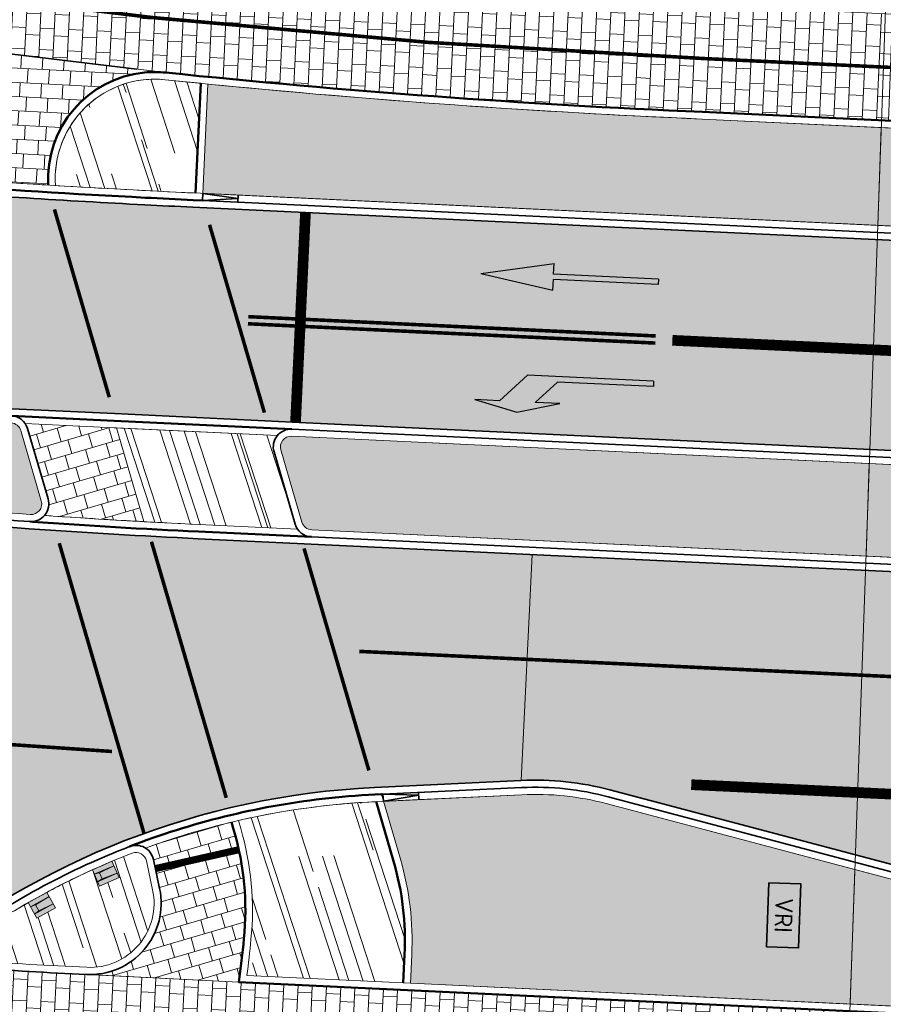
# Model space of a CAD drawing. Header units: metres. Extents: x 196674 to 197628, y 355499 to 356232.
# Tile 80 of 209: x 197075 to 197099, y 355706 to 355734. Entities that reach past the tile are written whole.
import ezdxf

# ---------------------------------------------------------------- set-up
doc = ezdxf.new("R2010")
doc.units = ezdxf.units.M
for name, pattern in [('VW-13_STREEP', [4, 1, -3]), ('VW-30270_STREEP', [3, 0.3, -2.7]), ('VW-5050_STREEP', [1, 0.5, -0.5])]:
    doc.linetypes.add(name, pattern=pattern)
doc.layers.get('0').update_dxf_attribs({"lineweight": 25})
for name, color, linetype, lineweight, true_color in [('N-WE-GR-BEPLANTING_BEPLANTINGSPLAN_DERDEN-V', 7, 'Continuous', 5, 0xd3e799), ('N-WE-VH-GESLOTENVERHARDING_ASFALT_RIJBAAN-V', 7, 'Continuous', 5, 0xd6d6d6), ('N-WE-VH-GOOT-TEGEL_200x200-G', 7, 'Continuous', 35, 0x00a5a5), ('N-WE-VH-KANTOPSLUITING_OPSLUITBAND_200X250-G', 7, 'Continuous', 50, 0x0029a5), ('N-WE-VH-KANTOPSLUITING_TROTTOIRBAND_180X200-G', 6, 'Continuous', 35, 0xff00ff), ('N-WE-VH-KANTOPSLUITING_VERLAGINGSBAND_TROTTOIRBAND_180 200-G', 6, 'Continuous', 35, 0xff00ff), ('N-WE-VH-OPENVERHARDING_NATUURSTEEN_ZWARTBROEKPLEIN-A', 7, 'Continuous', 20, 0xd9795e), ('N-WE-VH-OPENVERHARDING_TEGEL_200x300_FIETSPAD_ROOD-A', 7, 'Continuous', 5, 0xe04d68), ('N-WE-VW-MARKERING_DWARS_DRIEHOEK-G', 7, 'VW-HAAIETAND50_L', 35, 0xffffff), ('N-WE-VW-MARKERING_DWARS_DRIEHOEK_30-G', 7, 'VW-HAAIETAND30_L', 35, 0xffffff), ('N-WE-VW-MARKERING_DWARS_OVERSTEEK_KANALISATIESTREEP50-G', 7, 'VW-5050_STREEP', 13, 0xffffff), ('N-WE-VW-MARKERING_DWARS_STOPSTREEP-G', 7, 'Continuous', 35, 0xffffff), ('N-WE-VW-MARKERING_DWARS_STOPSTREEP_020-G', 7, 'Continuous', 18, 0xffffff), ('N-WE-VW-MARKERING_LANGS_STREEP_13_010-G', 7, 'VW-13_STREEP', 13, 0xffffff), ('N-WE-VW-MARKERING_LANGS_STREEP_13_045-G', 7, 'VW-13_STREEP', 13, 0xffffff), ('N-WE-VW-MARKERING_LANGS_STREEP_30270_010-G', 7, 'VW-30270_STREEP', 13, 0xffffff), ('N-WE-VW-MARKERING_LANGS_STREEP_DOORGETROKKEN_010-G', 7, 'Continuous', 13, 0xffffff), ('N-WE-VW-MARKERING_PIJL-S', 7, 'Continuous', 25, 0xffffff)]:
    doc.layers.add(name, color=color, linetype=linetype, lineweight=lineweight, true_color=true_color)
for name, color, linetype, lineweight in [('N-WE-IW-VRI-S', 160, 'Continuous', 35), ('N-WE-VH-KANTOPSLUITING_ACHTERKANTBAND-G', 50, 'Continuous', 18), ('N-WE-VH-MATERIAALGRENS-G', 7, 'Continuous', 13), ('N-WE-VH-SCHAMPBLOK-600_500-S', 210, 'Continuous', 13)]:
    doc.layers.add(name, color=color, linetype=linetype, lineweight=lineweight)
doc.layers.add('N-WE-VH-HULPLIJN-G', color=40, linetype='Continuous', lineweight=5, plot=False)
doc.styles.add('NLCS-ISO-ANNOTATIEF-T25', font='NLCS-ISO.ttf', dxfattribs={"height": 2.5})
doc.linetypes.add('VW-HAAIETAND30_L', pattern='A,0,-0.3,[150,NLCS.SHX,S=0.6,R=0,X=-0.375,Y=-0.15],-0.3', length=0.6)
doc.linetypes.add('VW-HAAIETAND50_L', pattern='A,0,-0.5,[150,NLCS.SHX,S=1,R=0,X=-0.625,Y=-0.25],-0.5', length=1)
pattern_1 = [(16.28034074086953, (0, 0), (-0.11213494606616, 0.3839606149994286), []), (106.2803407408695, (0, 0), (-0.5759409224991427, -0.16820241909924), [0.4, -0.4]), (106.2803407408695, (0.3839606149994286, 0.11213494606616), (-0.5759409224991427, -0.16820241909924), [-0.4, 0.4])]
pattern_2 = [(288.0600000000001, (197056.2115529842, 355734.4411217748), (2.285864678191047, -2.49423789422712), [21, -2.799999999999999, 6.999999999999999, -1.4]), (288.0600000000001, (197138.0089711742, 355715.2408764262), (1.336245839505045, 1.908269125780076), [4.199999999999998, -0.4619999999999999, 8.399999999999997, -1.05]), (288.0600000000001, (197057.2309859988, 355733.5100705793), (3.148679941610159, -6.630539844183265), [11.2, -1.96, 5.599999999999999, -1.4])]

# ---------------------------------------------------------------- blocks, each defined once
blk = doc.blocks.new('N-SVW-MARKERING_PIJL_RD_5.0')
blk.add_hatch(color=256).paths.add_polyline_path([(2.950000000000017, 0.3749999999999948), (2.949999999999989, 0.07499999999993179), (0, 0.07499999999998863), (0, -0.07499999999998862), (2.949999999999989, -0.07499999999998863), (2.949999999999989, -0.3750000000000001), (5, -4.163336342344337e-17)])
for p, q in [((2.950000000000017, 0.375), (2.949999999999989, 0.07499999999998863)), ((5, 0), (2.949999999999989, 0.375)), ((0, 0.07499999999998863), (2.949999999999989, 0.07499999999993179)), ((0, -0.07499999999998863), (0, 0.07499999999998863)), ((5, 0), (2.949999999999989, -0.375)), ((0, -0.07499999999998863), (2.949999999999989, -0.07499999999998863)), ((2.949999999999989, -0.07499999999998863), (2.949999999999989, -0.3750000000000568))]:
    blk.add_line(p, q)
blk = doc.blocks.new('N-SVW-MARKERING_PIJL_LA_5.0')
blk.add_hatch(color=256).paths.add_polyline_path([(3.295908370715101, 0.375), (2.695908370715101, -0.2250000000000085), (7.105427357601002e-16, -0.2250000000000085), (0, -0.375), (3.549999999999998, -0.375), (4.3, 0.375), (5, 0.375), (3.8, 0.6749999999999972), (2.6, 0.375)])
for p, q in [((3.800000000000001, 0.6749999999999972), (2.6, 0.375)), ((5, 0.375), (3.8, 0.6749999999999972)), ((2.6, 0.375), (3.295908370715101, 0.375)), ((2.695908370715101, -0.2250000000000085), (3.295908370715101, 0.375)), ((3.549999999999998, -0.375), (4.3, 0.375)), ((4.3, 0.375), (5, 0.375)), ((0, -0.2250000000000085), (2.695908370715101, -0.2250000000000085)), ((0, -0.375), (0, -0.2250000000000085)), ((0, -0.375), (3.549999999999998, -0.375))]:
    blk.add_line(p, q)
blk = doc.blocks.new('Schampblok 600x500')
at = {"true_color": 0x8c8c8c}
h = blk.add_hatch(color=252, dxfattribs=at)
h.dxf.hatch_style = 1
h.paths.add_polyline_path([(-0.6000000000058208, 0), (0, 0), (0, -0.5), (-0.6000000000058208, -0.5)])
at = {"flags": 128}
blk.add_lwpolyline([(-0.6000000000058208, 0), (0, 0), (0, -0.5), (-0.6000000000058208, -0.5)], close=True, dxfattribs=at)
for points in [[(-0.6000000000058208, -0.1350000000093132), (-0.1499999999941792, -0.154999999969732), (0, -0.1350000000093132)], [(-0.6000000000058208, -0.1350000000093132), (0, -0.1350000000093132)], [(-0.1499999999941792, -0.154999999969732), (-0.1499999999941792, -0.3449999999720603)], [(-0.6000000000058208, -0.3649999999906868), (-0.1499999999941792, -0.3449999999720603), (0, -0.3649999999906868)], [(-0.6000000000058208, -0.3649999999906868), (0, -0.3649999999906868)]]:
    blk.add_lwpolyline(points, dxfattribs=at)
blk = doc.blocks.new('Verloopband')
at = {"flags": 128}
blk.add_lwpolyline([(-0.2763672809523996, 0.9662406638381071), (0, 0), (-0.4622285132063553, 0.8923814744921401)], close=True, dxfattribs=at)
blk = doc.blocks.new('VRI-kast')
at = {"flags": 128}
blk.add_lwpolyline([(0, 0), (0, 0.9), (1.8, 0.9), (1.8, 1.110223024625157e-16)], close=True, dxfattribs=at)
at = {"insert": (0.9000000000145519, 0.4500000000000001), "char_height": 0.5, "width": 1.100000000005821, "attachment_point": 5, "style": 'NLCS-ISO-ANNOTATIEF-T25'}
blk.add_mtext('\\pxqc;VRI', dxfattribs=at)

msp = doc.modelspace()

# ---------------------------------------------------------------- hatches: boundary and pattern name
at = {"layer": 'N-WE-GR-BEPLANTING_BEPLANTINGSPLAN_DERDEN-V'}
h = msp.add_hatch(color=256, dxfattribs=at)
h.dxf.hatch_style = 1
edge = h.paths.add_edge_path()
edge.add_line((197033.7935918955, 355726.7996798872), (197001.7758848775, 355734.6562357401))
edge.add_arc((197001.9665343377, 355735.4331866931), 0.8000000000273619, 134.3917071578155, 256.2130756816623, ccw=False)
edge.add_arc((196994.2713751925, 355743.2935000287), 10.20000000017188, 314.3917071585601, 327.895377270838)
edge.add_arc((197003.1657051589, 355737.7130973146), 0.2999999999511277, 76.21307567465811, 147.8953772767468, ccw=False)
edge.add_line((197003.2371987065, 355738.0044539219), (197021.5867721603, 355733.5018064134))
edge.add_arc((197093.8786643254, 356028.1118958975), 303.3499999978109, 256.2130756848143, 258.7522279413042)
edge.add_arc((197034.6510686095, 355730.2941422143), 0.300000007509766, -13.786925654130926, 78.75222660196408, ccw=False)
edge.add_line((197034.9424252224, 355730.2226486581), (197034.1564420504, 355727.0195429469))
edge.add_arc((197033.865085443, 355727.0910364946), 0.2999999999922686, 256.2130756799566, 346.21307566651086, ccw=False)
edge = h.paths.add_edge_path()
edge.add_arc((197050.9996199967, 355724.4132684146), 0.8000000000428, 346.213075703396, 416.5922126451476)
edge.add_arc((197035.0323881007, 355700.2048503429), 29.79999999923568, 56.59221264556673, 78.42964912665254)
edge.add_arc((197040.9492593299, 355729.1052331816), 0.3001441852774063, 78.44055746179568, 164.8777615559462)
edge.add_line((197040.6595087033, 355729.1835345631), (197039.7893364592, 355725.6373343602))
edge.add_arc((197040.0806930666, 355725.5658408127), 0.3000000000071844, 166.2130757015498, 256.2130756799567)
edge.add_line((197040.009199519, 355725.2744842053), (197041.6876790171, 355724.8626162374))
edge.add_arc((197089.302381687, 355918.906116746), 199.7999999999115, 256.2130756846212, 258.8486713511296)
edge.add_arc((197050.8155858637, 355723.6632768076), 0.8000000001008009, 258.8486713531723, 346.2130756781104)
edge.add_line((197051.5925368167, 355723.4726273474), (197051.7765709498, 355724.2226189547))
edge = h.paths.add_edge_path()
edge.add_line((197075.4193917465, 355719.9941529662), (197074.8431387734, 355721.9672974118))
edge.add_arc((197074.5551683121, 355721.8831962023), 0.3000000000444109, 16.28034073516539, 87.28827980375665)
edge.add_line((197074.5693615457, 355722.1828602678), (197070.8119869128, 355722.3608238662))
edge.add_arc((197069.9698550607, 355704.5807559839), 17.79999999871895, 87.28827982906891, 94.06841625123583)
edge.add_arc((197068.7637457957, 355721.5379167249), 0.8000000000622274, 94.0684162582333, 226.7469490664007)
edge.add_arc((197080.4125159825, 355733.9196029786), 17.80000003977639, 226.7469490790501, 228.918431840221)
edge.add_arc((197069.8983912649, 355721.8592056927), 1.800000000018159, 228.9184318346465, 264.3759896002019)
edge.add_arc((197089.3023816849, 355918.9061167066), 199.7999999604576, 264.3759896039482, 265.9267139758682)
edge.add_arc((197075.1314212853, 355719.9100517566), 0.2999999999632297, 265.9267139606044, 376.2803407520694)
edge = h.paths.add_edge_path()
edge.add_arc((197040.2556122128, 355711.4703149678), 17.79999999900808, 352.3130527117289, 367.2419072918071)
edge.add_arc((197057.1199992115, 355713.6133154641), 0.7999999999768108, 7.241907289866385, 81.09063258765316)
edge.add_arc((197089.3023816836, 355918.9061167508), 207.0000000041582, 260.69746717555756, 261.0906325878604, ccw=False)
edge.add_arc((197055.7120424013, 355713.8389835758), 0.7999999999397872, 80.69746717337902, 147.0025558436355)
edge.add_arc((197069.9698550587, 355704.580755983), 17.79999999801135, 147.0025558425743, 162.5348650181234)
edge.add_arc((197053.2766093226, 355709.8329504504), 0.3000000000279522, 162.5348649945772, 260.1263596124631)
edge.add_arc((197087.4860453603, 355906.3780197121), 199.7999994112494, 260.1263596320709, 261.3839101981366)
edge.add_arc((197057.5983519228, 355709.1295075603), 0.3000000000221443, 261.3839101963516, 352.3130527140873)
edge = h.paths.add_edge_path()
edge.add_line((197098.6938882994, 355721.0402306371), (197082.4541972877, 355721.8094043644))
edge.add_arc((197082.4400040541, 355721.5097402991), 0.2999999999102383, 87.28827980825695, 196.2803407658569)
edge.add_line((197082.152033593, 355721.4256390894), (197082.744986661, 355719.3953119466))
edge.add_arc((197083.0329571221, 355719.479413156), 0.2999999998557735, 196.2803407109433, 267.2882699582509)
edge.add_line((197083.0187638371, 355719.1797490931), (197098.6013464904, 355718.4416958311))
edge.add_line((197098.6013464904, 355718.4416958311), (197098.6938882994, 355721.0402306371))
h = msp.add_hatch(color=256, dxfattribs=at)
h.dxf.hatch_style = 1
edge = h.paths.add_edge_path()
edge.add_line((197099.0303129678, 355730.4868928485), (197093.9975852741, 355730.7254228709))
edge.add_arc((197104.9316003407, 355983.68925927), 253.2000300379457, 264.3725835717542, 267.52500903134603, ccw=False)
edge.add_line((197080.1030302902, 355731.7095034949), (197079.9574182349, 355728.6351722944))
edge.add_line((197079.9574182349, 355728.6351722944), (197098.9323611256, 355727.7364466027))
edge.add_line((197098.9323611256, 355727.7364466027), (197099.0303129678, 355730.4868928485))
h = msp.add_hatch(color=256, dxfattribs=at)
h.dxf.hatch_style = 1
h.paths.add_polyline_path([(197118.4720537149, 355729.5654365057), (197099.0302292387, 355730.4845417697), (197098.9323611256, 355727.7364466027), (197118.3417961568, 355726.8171417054)])
h = msp.add_hatch(color=256, dxfattribs=at)
h.dxf.hatch_style = 1
edge = h.paths.add_edge_path()
edge.add_line((197098.6938882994, 355721.0402306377), (197098.6013464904, 355718.4416958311))
edge.add_line((197098.6013464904, 355718.4416958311), (197160.6290430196, 355715.5038167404))
edge.add_arc((197160.6432363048, 355715.8034808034), 0.3000000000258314, 267.2882699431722, 357.2882798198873)
edge.add_line((197160.9429003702, 355715.7892875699), (197161.0375225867, 355717.7870619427))
edge.add_arc((197160.7378585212, 355717.8012551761), 0.3000000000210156, 357.2882798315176, 447.2882798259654)
edge.add_line((197160.7520517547, 355718.1009192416), (197098.6938882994, 355721.0402306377))
h = msp.add_hatch(color=256, dxfattribs=at)
h.dxf.hatch_style = 1
edge = h.paths.add_edge_path()
edge.add_line((197098.2876544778, 355709.6333569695), (197091.299674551, 355711.4841072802))
edge.add_arc((197089.3027134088, 355703.9440710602), 7.800000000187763, 75.16592758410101, 92.73399437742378)
edge.add_line((197088.9306604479, 355711.7351927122), (197085.0364197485, 355711.5492292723))
edge.add_line((197085.0364197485, 355711.5492292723), (197085.5121518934, 355709.9202776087))
edge.add_arc((197077.6409592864, 355707.6215112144), 8.19999999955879, -2.711720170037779, 16.280340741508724, ccw=False)
edge.add_line((197085.831777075, 355707.2335628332), (197085.7939153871, 355706.4341828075))
edge.add_line((197085.7939153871, 355706.4341828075), (197098.1528753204, 355705.8488153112))
edge.add_line((197098.1528753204, 355705.8488153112), (197098.2876544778, 355709.6333569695))
h = msp.add_hatch(color=256, dxfattribs=at)
h.dxf.hatch_style = 1
edge = h.paths.add_edge_path()
edge.add_line((197103.0596978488, 355708.3694923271), (197098.2876544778, 355709.6333569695))
edge.add_line((197098.2876544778, 355709.6333569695), (197098.1528753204, 355705.8488153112))
edge.add_line((197098.1528753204, 355705.8488153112), (197146.5429511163, 355703.5568766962))
edge.add_arc((197141.6888652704, 355601.071766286), 102.6000000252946, 79.55552852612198, 87.28827982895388, ccw=False)
edge.add_line((197160.2884511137, 355701.9717931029), (197160.4626966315, 355705.6506672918))
edge.add_line((197160.4626966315, 355705.6506672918), (197103.0596978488, 355708.3694923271))
at = {"layer": 'N-WE-VH-GESLOTENVERHARDING_ASFALT_RIJBAAN-V'}
h = msp.add_hatch(color=256, dxfattribs=at)
h.dxf.hatch_style = 1
edge = h.paths.add_edge_path()
edge.add_arc((197093.8786647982, 356028.1119054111), 300.2000095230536, 267.03033852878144, 267.28827982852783, ccw=False)
edge.add_arc((197093.8786643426, 356028.1118960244), 300.2000001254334, 265.7580996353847, 267.0303385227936, ccw=False)
edge.add_arc((197093.8786643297, 356028.1118959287), 300.20000002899, 265.2882847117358, 265.7580996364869, ccw=False)
edge.add_line((197069.2195489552, 355728.9263881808), (197068.678608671, 355722.7348927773))
edge.add_arc((197069.9698550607, 355704.5807559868), 18.19999999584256, 87.28827982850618, 94.06841625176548, ccw=False)
edge.add_line((197070.8309112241, 355722.7603759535), (197073.9544542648, 355722.6124330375))
edge.add_line((197073.9544542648, 355722.6124330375), (197077.4639734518, 355722.4462088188))
edge.add_line((197077.4639734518, 355722.4462088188), (197080.7153245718, 355722.2922124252))
edge.add_line((197080.7153245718, 355722.2922124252), (197160.7615139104, 355718.5009194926))
edge.add_line((197160.7615139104, 355718.5009194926), (197161.0501096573, 355724.3938646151))
edge.add_line((197161.0501096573, 355724.3938646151), (197079.6759687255, 355728.2480544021))
h = msp.add_hatch(color=256, dxfattribs=at)
h.dxf.hatch_style = 1
edge = h.paths.add_edge_path()
edge.add_arc((197040.255612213, 355711.4703149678), 18.19999999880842, 352.3130527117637, 367.2419072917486)
edge.add_arc((197057.1199992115, 355713.6133154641), 1.199999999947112, 7.241907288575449, 81.09063258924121)
edge.add_arc((197089.3023839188, 355918.9061308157), 206.6000142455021, 260.89294277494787, 261.0906325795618, ccw=False)
edge.add_line((197056.6017982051, 355714.9104505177), (197057.7443864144, 355723.079224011))
edge.add_line((197057.7443864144, 355723.079224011), (197067.5753149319, 355721.7041457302))
edge.add_arc((197068.7637457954, 355721.5379167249), 1.199999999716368, 172.0375446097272, 226.7469490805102)
edge.add_arc((197080.412516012, 355733.9196030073), 18.2000000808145, 226.7469490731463, 228.9184318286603)
edge.add_arc((197069.8983912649, 355721.859205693), 2.200000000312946, 228.9184318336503, 264.375989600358)
edge.add_arc((197089.3023816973, 355918.9061168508), 200.2000001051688, 264.3759896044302, 265.7428106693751)
edge.add_arc((197089.3022084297, 355918.9037605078), 200.1976374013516, 265.7428100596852, 265.9492968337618)
edge.add_arc((197089.3024798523, 355918.9077727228), 200.2016587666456, 265.949300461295, 267.2909851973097)
edge.add_line((197079.8402260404, 355718.929849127), (197081.2420423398, 355718.8634532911))
edge.add_line((197081.2420423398, 355718.8634532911), (197089.2123993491, 355718.4859453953))
edge.add_line((197089.2123993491, 355718.4859453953), (197088.9115808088, 355712.1347374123))
edge.add_line((197088.9115808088, 355712.1347374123), (197084.7871137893, 355711.9377798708))
edge.add_arc((197085.8460337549, 355689.7630490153), 22.20000000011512, 92.73399437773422, 129.1026780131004)
edge.add_arc((197087.4860454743, 355906.3780203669), 200.0000000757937, 261.5847412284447, 265.51436788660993, ccw=False)
edge.add_arc((197040.2556121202, 355711.4703149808), 18.20000009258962, 350.7070695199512, 352.3130527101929)
h = msp.add_hatch(color=256, dxfattribs=at)
h.dxf.hatch_style = 1
edge = h.paths.add_edge_path()
edge.add_arc((197166.3019397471, 355750.4562364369), 35.58167054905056, 267.2922418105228, 268.02485139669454, ccw=False)
edge.add_line((197164.6210009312, 355714.9142932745), (197160.6101186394, 355715.1042646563))
edge.add_line((197160.6101186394, 355715.1042646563), (197141.4928806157, 355716.0097332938))
edge.add_line((197141.4928806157, 355716.0097332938), (197141.2857430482, 355716.0195441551))
edge.add_line((197141.2857430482, 355716.0195441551), (197089.2123993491, 355718.4859453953))
edge.add_line((197089.2123993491, 355718.4859453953), (197088.9115808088, 355712.1347374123))
edge.add_arc((197089.3027134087, 355703.9440710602), 8.200000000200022, 75.16592758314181, 92.7339943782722, ccw=False)
edge.add_line((197091.4020828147, 355711.8707758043), (197103.1210481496, 355708.7670349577))
edge.add_line((197103.1210481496, 355708.7670349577), (197160.4816209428, 355706.0502193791))
edge.add_line((197160.4816209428, 355706.0502193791), (197164.7641640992, 355705.8473817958))
edge.add_line((197164.7641640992, 355705.8473817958), (197165.0755812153, 355714.895706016))
at = {"layer": 'N-WE-VH-OPENVERHARDING_NATUURSTEEN_ZWARTBROEKPLEIN-A'}
h = msp.add_hatch(dxfattribs=at)
h.set_pattern_fill('AVH-NATUURSTEEN-SO', color=256, scale=0.7, angle=258.0600000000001, pattern_type=2)
h.set_pattern_definition(pattern_2)
edge = h.paths.add_edge_path()
edge.add_arc((197078.609740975, 355729.0460282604), 2.800000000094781, 84.09843211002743, 183.8810381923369)
edge.add_arc((197093.8786643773, 356028.1118967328), 299.8000008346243, 266.5459230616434, 267.2882798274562)
edge.add_line((197079.6948930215, 355728.6476064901), (197079.7576421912, 355728.64463445))
edge.add_line((197079.7576421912, 355728.64463445), (197079.9037399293, 355731.7292199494))
edge.add_line((197079.9037399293, 355731.7292199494), (197078.8976362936, 355731.8311882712))
h = msp.add_hatch(dxfattribs=at)
h.set_pattern_fill('AVH-NATUURSTEEN-SO', color=256, scale=0.7, angle=258.0600000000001, pattern_type=2)
h.set_pattern_definition(pattern_2)
edge = h.paths.add_edge_path()
edge.add_arc((197082.4400040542, 355721.509740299), 0.4999999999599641, 140.4183823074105, 196.2803407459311, ccw=False)
edge.add_line((197082.0546451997, 355721.8283286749), (197077.5297447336, 355722.0426452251))
edge.add_line((197077.5297447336, 355722.0426452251), (197078.2987942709, 355719.4093471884))
edge.add_arc((197089.3023816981, 355918.9061169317), 199.8000001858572, 266.8429516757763, 267.2882699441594)
edge.add_line((197079.8496537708, 355719.3298507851), (197082.6192117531, 355719.1986734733))
edge.add_arc((197083.0329571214, 355719.4794131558), 0.4999999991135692, 196.2803407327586, 214.1581676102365, ccw=False)
edge.add_line((197082.5530063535, 355719.3392444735), (197081.9600532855, 355721.3695716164))
h = msp.add_hatch(dxfattribs=at)
h.set_pattern_fill('AVH-NATUURSTEEN-SO', color=256, scale=0.7, angle=258.0600000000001, pattern_type=2)
h.set_pattern_definition(pattern_2)
edge = h.paths.add_edge_path()
edge.add_line((197085.3201715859, 355709.8642101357), (197084.8309308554, 355711.5394164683))
edge.add_arc((197085.8462771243, 355689.7618523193), 21.80122079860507, 92.66939671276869, 102.950082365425)
edge.add_line((197080.9605783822, 355711.0085738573), (197081.0253990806, 355710.7866216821))
edge.add_arc((197073.1542064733, 355708.4878552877), 8.199999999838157, -5.7702541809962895, 16.280340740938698, ccw=False)
edge.add_arc((197031.3670186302, 355712.7105260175), 50.20000018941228, 353.06793317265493, 354.2297458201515, ccw=False)
edge.add_line((197081.2000542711, 355706.6517655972), (197085.5941393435, 355706.4436449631))
edge.add_line((197085.5941393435, 355706.4436449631), (197085.6320010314, 355707.2430249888))
edge.add_arc((197077.6409592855, 355707.6215112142), 8.000000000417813, 357.2882798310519, 376.2803407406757)
h = msp.add_hatch(dxfattribs=at)
h.set_pattern_fill('AVH-NATUURSTEEN-SO', color=256, scale=0.7, angle=258.0600000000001, pattern_type=2)
h.set_pattern_definition(pattern_2)
edge = h.paths.add_edge_path()
edge.add_arc((197078.0806249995, 355709.8117005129), 0.2999999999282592, 12.06929716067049, 111.172792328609)
edge.add_arc((197085.8460338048, 355689.7630488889), 21.80000013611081, 111.1727923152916, 112.7815223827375)
edge.add_line((197077.4046754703, 355709.8623890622), (197077.6048836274, 355709.4042223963))
edge.add_line((197077.6048836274, 355709.4042223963), (197077.0550836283, 355709.1639726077))
edge.add_line((197077.0550836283, 355709.1639726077), (197076.8547321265, 355709.6224673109))
edge.add_arc((197085.8460337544, 355689.7630490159), 21.79999999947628, 114.358520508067, 118.1169100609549)
edge.add_line((197075.5722996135, 355708.9903833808), (197075.8139824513, 355708.5526741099))
edge.add_line((197075.8139824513, 355708.5526741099), (197075.2887313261, 355708.2626547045))
edge.add_line((197075.2887313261, 355708.2626547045), (197075.0470482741, 355708.7003643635))
edge.add_arc((197085.8460337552, 355689.7630490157), 21.80000000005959, 119.6939078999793, 123.4522692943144)
edge.add_line((197073.8289555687, 355707.9517771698), (197074.1106506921, 355707.5422803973))
edge.add_line((197074.1106506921, 355707.5422803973), (197073.6163191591, 355707.202226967))
edge.add_line((197073.6163191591, 355707.202226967), (197073.3329413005, 355707.6141699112))
edge.add_arc((197073.5051398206, 355707.3685122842), 0.3000000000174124, 125.029286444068, 265.9814334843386)
edge.add_arc((197082.0945305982, 355827.7046810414), 120.9423271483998, 265.9174083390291, 267.44162370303)
edge.add_arc((197076.788589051, 355708.6805187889), 1.80000000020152, 267.0514114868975, 372.069297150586)
edge.add_line((197078.548800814, 355709.056889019), (197078.3739936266, 355709.8744288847))
at = {"layer": 'N-WE-VH-OPENVERHARDING_TEGEL_200x300_FIETSPAD_ROOD-A'}
h = msp.add_hatch(dxfattribs=at)
h.set_pattern_fill('AVH-TEGEL_200X300_HALFST', color=256, scale=2, angle=87.28647485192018, pattern_type=2)
h.set_pattern_definition([(87.28647485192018, (0, 0), (-0.3995514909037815, 0.01893689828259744), []), (177.2864748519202, (0, 0), (-0.0284053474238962, -0.5993272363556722), [0.4, -0.4]), (177.2864748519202, (0.01893689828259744, 0.3995514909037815), (-0.0284053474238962, -0.5993272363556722), [-0.4, 0.4])])
edge = h.paths.add_edge_path()
edge.add_arc((197104.9315986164, 355983.6892296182), 250.000000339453, 263.5343545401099, 264.0109500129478, ccw=False)
edge.add_line((197076.7797365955, 355735.2793408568), (197068.0759857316, 355736.4208249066))
edge.add_arc((197104.9315988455, 355983.6892310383), 250.0000017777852, 260.8067653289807, 261.52241673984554, ccw=False)
edge.add_arc((197104.9315986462, 355983.6892298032), 250.0000005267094, 260.3270537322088, 260.80676532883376, ccw=False)
edge.add_arc((197080.4125110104, 355733.919603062), 17.79999516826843, 169.2376469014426, 179.4345417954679)
edge.add_arc((197062.9139484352, 355733.6956952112), 0.4999999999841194, 80.45918799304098, 126.95097795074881, ccw=False)
edge.add_arc((197104.9316003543, 355983.6892403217), 253.000011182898, 260.4591880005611, 262.1980303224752)
edge.add_line((197070.5869420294, 355733.0312061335), (197078.9182002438, 355732.0301282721))
edge.add_arc((197104.9316003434, 355983.6892593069), 253.0000300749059, 264.0984324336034, 267.5251033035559)
edge.add_line((197094.006637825, 355730.9252183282), (197099.2372211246, 355730.6773107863))
edge.add_line((197099.2372211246, 355730.6773107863), (197099.3439991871, 355733.6755935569))
edge.add_line((197099.3439991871, 355733.6755935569), (197099.144209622, 355733.685062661))
edge.add_line((197099.144209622, 355733.685062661), (197094.1361828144, 355733.922420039))
edge.add_arc((197104.9315986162, 355983.689229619), 250.0000003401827, 264.01095001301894, 267.52510340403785, ccw=False)
h = msp.add_hatch(dxfattribs=at)
h.set_pattern_fill('AVH-TEGEL_200X300_HALFST', color=256, scale=2, angle=357.0123232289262, pattern_type=2)
h.set_pattern_definition([(357.0123232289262, (0, 0), (0.02084846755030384, 0.3994563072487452), []), (87.01232322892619, (0, 0), (-0.5991844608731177, 0.03127270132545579), [0.4, -0.4]), (87.01232322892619, (0.3994563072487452, -0.02084846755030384), (-0.5991844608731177, 0.03127270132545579), [-0.4, 0.4])])
edge = h.paths.add_edge_path()
edge.add_arc((197078.6097409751, 355729.0460282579), 3.000000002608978, 84.0984321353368, 95.54587025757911, ccw=False)
edge.add_line((197078.918200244, 355732.0301282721), (197070.5969349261, 355733.0298112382))
edge.add_arc((197070.3154427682, 355731.0497197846), 1.999999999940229, 16.28034066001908, 81.90897909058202, ccw=False)
edge.add_line((197072.2352458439, 355731.6103945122), (197072.8440437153, 355729.5258132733))
edge.add_arc((197072.3640929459, 355729.385644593), 0.4999999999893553, -40.951034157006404, 16.28034046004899, ccw=False)
edge.add_arc((197093.8786643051, 356028.1118955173), 299.7999996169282, 265.9570953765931, 266.5074047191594)
edge.add_arc((197078.609740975, 355729.0460282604), 3.000000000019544, 95.5458702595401, 183.3883034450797, ccw=False)
h = msp.add_hatch(dxfattribs=at)
h.set_pattern_fill('AVH-TEGEL_200X300_HALFST', color=256, scale=2, angle=16.28034074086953, pattern_type=2)
h.set_pattern_definition(pattern_1)
edge = h.paths.add_edge_path()
edge.add_line((197077.5297447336, 355722.0426452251), (197077.4609872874, 355722.0459018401))
edge.add_line((197077.4609872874, 355722.0459018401), (197074.9689136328, 355722.1639359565))
edge.add_arc((197074.5551683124, 355721.8831962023), 0.4999999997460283, 16.280340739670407, 34.15817749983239, ccw=False)
edge.add_line((197075.0351190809, 355722.0233648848), (197075.611372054, 355720.0502204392))
edge.add_arc((197075.1314212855, 355719.9100517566), 0.4999999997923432, -40.88576587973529, 16.280340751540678, ccw=False)
edge.add_arc((197086.411606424, 355876.757696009), 157.5525727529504, 266.0321288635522, 266.1208276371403)
edge.add_arc((197089.3023816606, 355918.9061163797), 199.7999996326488, 266.111450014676, 266.8429516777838)
edge.add_line((197078.2987942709, 355719.4093471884), (197077.5297447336, 355722.0426452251))
h = msp.add_hatch(dxfattribs=at)
h.set_pattern_fill('AVH-TEGEL_200X300_HALFST', color=256, scale=2, angle=16.28034074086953, pattern_type=2)
h.set_pattern_definition(pattern_1)
edge = h.paths.add_edge_path()
edge.add_line((197080.833418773, 355710.7305542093), (197080.7655939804, 355710.9627926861))
edge.add_arc((197085.8460337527, 355689.7630490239), 21.79999999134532, 103.4765690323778, 110.1141693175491)
edge.add_arc((197078.080625, 355709.8117005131), 0.4999999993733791, 12.069297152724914, 57.511544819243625, ccw=False)
edge.add_line((197078.5695727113, 355709.9162477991), (197078.7443798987, 355709.0987079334))
edge.add_arc((197076.7885890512, 355708.6805187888), 2.000000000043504, -92.94902118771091, 12.06929715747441, ccw=False)
edge.add_line((197076.6856942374, 355706.6831673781), (197080.9750664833, 355706.4621976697))
edge.add_arc((197031.3670186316, 355712.7105260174), 50.00000018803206, 352.8211749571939, 354.2297458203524)
edge.add_arc((197073.1542064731, 355708.4878552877), 8.000000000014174, 354.2297458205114, 376.2803407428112)
h = msp.add_hatch(dxfattribs=at)
h.set_pattern_fill('AVH-TEGEL_200X300_HALFST', color=256, scale=2, angle=87.28827982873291, pattern_type=2)
h.set_pattern_definition([(87.28827982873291, (0, 0), (-0.3995520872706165, 0.01892431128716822), []), (177.2882798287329, (0, 0), (-0.02838646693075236, -0.5993281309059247), [0.4, -0.4]), (177.2882798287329, (0.01892431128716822, 0.3995520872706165), (-0.02838646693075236, -0.5993281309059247), [-0.4, 0.4])])
edge = h.paths.add_edge_path()
edge.add_line((197098.3453791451, 355705.6394733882), (197083.3793477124, 355706.3483217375))
edge.add_line((197083.3793477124, 355706.3483217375), (197080.9750664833, 355706.4621976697))
edge.add_line((197080.9750664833, 355706.4621976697), (197074.9088672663, 355706.7747017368))
edge.add_arc((197075.0278108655, 355709.7723428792), 2.999999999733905, 266.3742086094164, 267.72774901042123, ccw=False)
edge.add_arc((197087.4860454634, 355906.3780201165), 199.9999998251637, 265.981433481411, 266.37420860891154, ccw=False)
edge.add_arc((197073.5051398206, 355707.3685122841), 0.4999999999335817, 178.6905339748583, 265.98143348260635, ccw=False)
edge.add_arc((197085.8460337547, 355689.7630490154), 21.799999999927, 126.0879094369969, 136.6246110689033)
edge.add_arc((197087.4860454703, 355906.3780203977), 202.400000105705, 265.0439160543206, 267.0438376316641)
edge.add_line((197077.0478972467, 355704.2473569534), (197084.8368083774, 355703.8766003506))
edge.add_line((197084.8368083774, 355703.8766003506), (197098.0603336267, 355703.2502837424))
edge.add_line((197098.0603336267, 355703.2502837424), (197098.2579475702, 355703.2409239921))
edge.add_line((197098.2579475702, 355703.2409239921), (197098.3453791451, 355705.6394733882))

# ---------------------------------------------------------------- linework, layer by layer
at = {"layer": 'N-WE-VH-GOOT-TEGEL_200x200-G', "ltscale": 0.2, "flags": 128}
for points in [[(197073.4202608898, 355773.2042790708), (197072.1269773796, 355767.9657257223, 0.0929043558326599), (197067.5528328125, 355757.8832528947), (197063.2020950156, 355740.1527548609), (197062.7368359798, 355738.256691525, 0.05469289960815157), (197062.2169453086, 355734.3211110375, 0.05417019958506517), (197062.555358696, 355730.4036486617, 0.3301124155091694), (197063.6117667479, 355729.4415845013, 0.006739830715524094), (197071.6736169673, 355728.7342483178, 0.005551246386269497), (197078.326152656, 355728.3150323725, 0.001125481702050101), (197079.6759687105, 355728.2480544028), (197161.3497737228, 355724.3796713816), (197161.7753196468, 355724.3595159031, 0.02406384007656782), (197166.6045407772, 355724.3633307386, 0.01327501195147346), (197169.2621097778, 355724.5642438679, 0.0881873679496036), (197181.8754615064, 355728.1629464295, 0.002238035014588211), (197182.1763050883, 355728.3113702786, 0.02864623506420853), (197185.899401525, 355730.4434364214), (197185.9541522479, 355730.4770284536)], [(197103.1210481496, 355708.7670349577), (197091.4020828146, 355711.8707758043, 0.07680564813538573), (197088.9115808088, 355712.1347374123), (197084.7871137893, 355711.9377798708, 0.3320698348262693), (197064.2856448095, 355695.0535715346), (197060.5079905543, 355679.6585524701, 0.02231663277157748), (197057.0293357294, 355662.1382950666), (197058.2980642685, 355646.7742551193, 0.02028456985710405), (197057.7433697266, 355630.7899890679), (197056.3106843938, 355606.8218397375), (197056.4356469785, 355605.73784705, 0.01988547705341), (197056.6216739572, 355604.5436908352, 0.09452855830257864), (197058.7494112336, 355599.2595536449, 0.1207430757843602), (197063.9982118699, 355594.2790605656, 0.08494424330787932), (197068.8160562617, 355592.5238466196, -0.04946521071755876), (197072.3621795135, 355591.5089845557)]]:
    msp.add_lwpolyline(points, format="xyb", dxfattribs=at)
msp.add_lwpolyline([(197160.770976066, 355718.5004713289), (197082.4731215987, 355722.2089564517), (197077.4799115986, 355722.4454539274), (197074.588285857, 355722.582412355), (197070.8309112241, 355722.7603759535, 0.02959255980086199), (197068.678608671, 355722.7348927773, 0.6536249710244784), (197067.9414796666, 355720.6639153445, 0.00947516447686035), (197068.4526991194, 355720.2009010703, 0.1559591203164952), (197069.6827913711, 355719.6697955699, 0.006766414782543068), (197075.0816986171, 355719.2118199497, 0.00594097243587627), (197079.8307638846, 355718.9302970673), (197082.9998394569, 355718.7801970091), (197141.4928806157, 355716.0097332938), (197160.6101186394, 355715.1042646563), (197164.6210009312, 355714.9142932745, 0.01293853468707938), (197166.4420225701, 355714.8752209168, 0.02030895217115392), (197169.297446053, 355715.00390179, 0.8210256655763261), (197169.5565461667, 355717.3436780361, 0.03380875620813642), (197166.6427346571, 355718.0525101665, 0.03093758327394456), (197163.9144475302, 355718.3515845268)], format="xyb", close=True, dxfattribs=at)
at = {"layer": 'N-WE-VH-HULPLIJN-G', "flags": 128}
for points in [[(197100.1050971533, 355760.6663775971), (197097.0479537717, 355674.8230861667)], [(197088.9115808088, 355712.1347374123), (197089.2123993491, 355718.4859453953)], [(197074.8380915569, 355706.778347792), (197080.9750664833, 355706.4621976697)]]:
    msp.add_lwpolyline(points, dxfattribs=at)
for points in [[(197078.8469999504, 355735.0537657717, -0.002079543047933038), (197076.7797365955, 355735.2793408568, -0.0059808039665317), (197076.7797365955, 355735.2793408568), (197068.0759857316, 355736.4208249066, -0.003122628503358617), (197064.9904415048, 355736.9004451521, -0.002093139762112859), (197062.9256149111, 355737.243500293, 0.04452172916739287), (197062.6133826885, 355734.0952702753, -0.2056879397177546), (197062.9968234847, 355734.1887791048, 0.007587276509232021), (197070.5869420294, 355733.0312061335), (197078.9182002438, 355732.0301282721, 0.01495278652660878), (197094.006637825, 355730.9252183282), (197099.2372211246, 355730.6773107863), (197099.3439991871, 355733.6755935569), (197099.144209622, 355733.685062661), (197094.1361828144, 355733.922420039, -0.01533458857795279)], [(197078.3198131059, 355732.0319857, -0.04999045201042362), (197078.918200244, 355732.0301282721), (197070.5969349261, 355733.0298112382, -0.2944517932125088), (197072.2352458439, 355731.6103945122), (197072.8440437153, 355729.5258132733, -0.2550426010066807), (197072.7417279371, 355729.0579376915, 0.002401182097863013), (197075.6149852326, 355728.8687204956, -0.4032267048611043)], [(197078.8976362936, 355731.8311882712, 0.4651533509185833), (197075.8161621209, 355728.8565099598, 0.003239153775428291), (197079.6948930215, 355728.6476064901), (197079.7576421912, 355728.64463445), (197079.9037399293, 355731.7292199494)], [(197099.0303129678, 355730.4868928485), (197093.9975852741, 355730.7254228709, -0.0137559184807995), (197080.1030302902, 355731.7095034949), (197079.9574182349, 355728.6351722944), (197098.9323611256, 355727.7364466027)], [(197079.6759687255, 355728.2480544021, -0.001125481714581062), (197078.326152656, 355728.3150323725, -0.005551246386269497), (197071.6736169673, 355728.7342483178, -0.002049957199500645), (197069.2195489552, 355728.9263881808), (197068.678608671, 355722.7348927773, -0.0295925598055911), (197070.8309112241, 355722.7603759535), (197073.9544542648, 355722.6124330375), (197077.4639734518, 355722.4462088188), (197080.7153245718, 355722.2922124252), (197160.7615139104, 355718.5009194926), (197161.0501096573, 355724.3938646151)], [(197058.2920615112, 355709.0358752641, 0.06523170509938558), (197058.3104265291, 355713.7645860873, 0.3338615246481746), (197057.305845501, 355714.7988369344, -0.0008625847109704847), (197056.6017982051, 355714.9104505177), (197057.7443864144, 355723.079224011), (197067.5753149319, 355721.7041457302, 0.243354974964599), (197067.9414796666, 355720.6639153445, 0.009475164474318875), (197068.4526991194, 355720.2009010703, 0.1559591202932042), (197069.6827913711, 355719.6697955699, 0.005963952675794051), (197074.4408105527, 355719.25849291, 0.0009009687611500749), (197075.1604019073, 355719.2062309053, 0.005854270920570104), (197079.8402260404, 355718.929849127), (197081.2420423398, 355718.8634532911), (197089.2123993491, 355718.4859453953), (197088.9115808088, 355712.1347374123), (197084.7871137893, 355711.9377798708, 0.160033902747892), (197071.8442255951, 355706.9906248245, -0.01714791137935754), (197058.2167490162, 355708.5313415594, 0.007007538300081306)], [(197077.5297447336, 355722.0426452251), (197077.4609872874, 355722.0459018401), (197074.9689136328, 355722.1639359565, -0.07816538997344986), (197075.0351190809, 355722.0233648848), (197075.611372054, 355720.0502204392, -0.2547393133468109), (197075.5094293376, 355719.5827752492, 0.0003870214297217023), (197075.7527625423, 355719.5660860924, 0.003191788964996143), (197078.2987942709, 355719.4093471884)], [(197081.9600532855, 355721.3695716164, -0.2486883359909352), (197082.0546451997, 355721.8283286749), (197077.5297447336, 355722.0426452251), (197078.2987942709, 355719.4093471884, 0.001943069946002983), (197079.8496537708, 355719.3298507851), (197082.6192117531, 355719.1986734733, -0.07816534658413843), (197082.5530063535, 355719.3392444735)], [(197098.6938882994, 355721.0402306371), (197082.4541972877, 355721.8094043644, 0.5149900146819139), (197082.152033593, 355721.4256390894), (197082.744986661, 355719.3953119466, 0.3201406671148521), (197083.0187638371, 355719.1797490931), (197098.6013464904, 355718.4416958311)], [(197098.6938882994, 355721.0402306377), (197098.6013464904, 355718.4416958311), (197160.6290430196, 355715.5038167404, 0.414213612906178), (197160.9429003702, 355715.7892875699), (197161.0375225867, 355717.7870619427, 0.4142135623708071), (197160.7520517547, 355718.1009192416)], [(197165.0755812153, 355714.895706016, -0.003196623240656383), (197164.6210009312, 355714.9142932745), (197160.6101186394, 355715.1042646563), (197141.4928806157, 355716.0097332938), (197141.2857430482, 355716.0195441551), (197089.2123993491, 355718.4859453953), (197088.9115808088, 355712.1347374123, -0.07680564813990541), (197091.4020828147, 355711.8707758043), (197103.1210481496, 355708.7670349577), (197160.4816209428, 355706.0502193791), (197164.7641640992, 355705.8473817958)], [(197098.2876544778, 355709.6333569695), (197091.299674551, 355711.4841072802, 0.07680564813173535), (197088.9306604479, 355711.7351927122), (197085.0364197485, 355711.5492292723), (197085.5121518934, 355709.9202776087, -0.08305871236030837), (197085.831777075, 355707.2335628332), (197085.7939153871, 355706.4341828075), (197098.1528753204, 355705.8488153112)], [(197085.3201715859, 355709.8642101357), (197084.8309308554, 355711.5394164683, 0.0448880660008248), (197080.9605783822, 355711.0085738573), (197081.0253990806, 355710.7866216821, -0.09651186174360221), (197081.3126573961, 355707.6634291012, -0.005069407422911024), (197081.2000542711, 355706.6517655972), (197085.5941393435, 355706.4436449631), (197085.6320010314, 355707.2430249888, 0.08305871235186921)], [(197080.833418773, 355710.7305542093), (197080.7655939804, 355710.9627926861, 0.02897009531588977), (197078.3491898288, 355710.2334503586, -0.2009191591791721), (197078.5695727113, 355709.9162477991), (197078.7443798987, 355709.0987079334, -0.4932447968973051), (197076.6856942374, 355706.6831673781), (197080.9750664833, 355706.4621976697, 0.006146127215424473), (197081.1136707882, 355707.6835370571, 0.09651186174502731)], [(197078.3739936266, 355709.8744288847, 0.4615539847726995), (197077.9722704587, 355710.0914491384, 0.007019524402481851), (197077.4046754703, 355709.8623890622), (197077.6048836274, 355709.4042223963), (197077.0550836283, 355709.1639726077), (197076.8547321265, 355709.6224673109, 0.01640053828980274), (197075.5722996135, 355708.9903833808), (197075.8139824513, 355708.5526741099), (197075.2887313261, 355708.2626547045), (197075.0470482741, 355708.7003643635, 0.01640041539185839), (197073.8289555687, 355707.9517771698), (197074.1106506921, 355707.5422803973), (197073.6163191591, 355707.202226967), (197073.3329413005, 355707.6141699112, 0.7064170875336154), (197073.4841159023, 355707.0692498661, 0.006650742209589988), (197076.6959972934, 355706.8829018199, 0.493242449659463), (197078.548800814, 355709.056889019)], [(197103.0596978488, 355708.3694923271), (197098.2876544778, 355709.6333569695), (197098.1528753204, 355705.8488153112), (197146.5429511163, 355703.5568766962, -0.03375330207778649), (197160.2884511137, 355701.9717931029), (197160.4626966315, 355705.6506672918)], [(197098.3453791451, 355705.6394733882), (197083.3793477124, 355706.3483217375), (197080.9750664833, 355706.4621976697), (197074.9088672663, 355706.7747017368, -0.005906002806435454), (197074.8380915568, 355706.778347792, -0.001713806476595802), (197073.4700999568, 355706.8697415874, -0.4004316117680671), (197073.0052703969, 355707.3799385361, 0.04600745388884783), (197070.0002734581, 355704.7347516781, 0.008726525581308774), (197077.0478972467, 355704.2473569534), (197084.8368083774, 355703.8766003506), (197098.0603336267, 355703.2502837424), (197098.2579475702, 355703.2409239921)]]:
    msp.add_lwpolyline(points, format="xyb", close=True, dxfattribs=at)
msp.add_lwpolyline([(197118.4720537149, 355729.5654365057), (197099.0302292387, 355730.4845417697), (197098.9323611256, 355727.7364466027), (197118.3417961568, 355726.8171417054)], close=True, dxfattribs=at)
at = {"layer": 'N-WE-VH-KANTOPSLUITING_ACHTERKANTBAND-G', "flags": 128}
for points in [[(197161.3686980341, 355724.7792234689), (197161.4988029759, 355727.526150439), (197155.6054727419, 355727.8054693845), (197093.9975852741, 355730.7254228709, -0.01495237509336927), (197078.8976362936, 355731.8311882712, 0.034645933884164), (197078.510287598, 355731.8442614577, 0.4236795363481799), (197075.8161621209, 355728.8565099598)], [(197072.7417279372, 355729.0579376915, 0.004682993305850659), (197078.3469383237, 355728.7144919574)], [(197078.3469383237, 355728.7144919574, 0.001125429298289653), (197079.6948930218, 355728.6476064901), (197161.3686980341, 355724.7792234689)], [(197075.5094293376, 355719.5827752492, 0.0003051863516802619), (197075.7527625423, 355719.5660860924, 0.005134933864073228), (197079.8496881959, 355719.3298491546), (197082.6192117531, 355719.1986734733)], [(197160.4626966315, 355705.6506672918), (197103.0596978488, 355708.3694923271), (197091.2996745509, 355711.4841072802, 0.07680564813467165), (197088.9306604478, 355711.7351927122), (197084.8061934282, 355711.5382351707, 0.01686251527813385), (197083.3410721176, 355711.4186526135, 0.05904286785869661), (197078.3491898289, 355710.2334503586)], [(197084.9686164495, 355711.781394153), (197085.5121518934, 355709.9202776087, -0.08305871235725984), (197085.831777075, 355707.2335628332), (197085.7939153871, 355706.4341828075), (197146.5429511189, 355703.5568766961, -0.03375330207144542), (197160.2884511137, 355701.9717931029), (197160.4626966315, 355705.6506672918)], [(197080.9605783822, 355711.0085738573), (197081.0253990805, 355710.7866216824, -0.0965118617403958), (197081.3126573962, 355707.6634291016, -0.005069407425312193), (197081.2000542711, 355706.6517655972), (197085.7939153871, 355706.4341828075)]]:
    msp.add_lwpolyline(points, format="xyb", dxfattribs=at)
for points in [[(197080.10303029, 355731.7095034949), (197079.9574182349, 355728.6351722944)], [(197082.0546451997, 355721.8283286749), (197077.4609872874, 355722.0459018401), (197074.9689136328, 355722.1639359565)]]:
    msp.add_lwpolyline(points, dxfattribs=at)
for points in [[(197075.4193917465, 355719.9941529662), (197074.8431387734, 355721.9672974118, 0.3201407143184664), (197074.5693615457, 355722.1828602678), (197070.8119869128, 355722.3608238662, 0.02959255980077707), (197068.7069877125, 355722.3359007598, 0.6536249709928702), (197068.2155683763, 355720.9552491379, 0.009475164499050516), (197068.7155522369, 355720.5024110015, 0.1559591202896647), (197069.7219913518, 355720.0678701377, 0.006766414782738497), (197075.1101115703, 355719.6108095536, 0.5225297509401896)], [(197083.0187638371, 355719.1797490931), (197160.6290430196, 355715.5038167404, 0.4142136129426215), (197160.9429003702, 355715.7892875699), (197161.0375225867, 355717.7870619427, 0.4142135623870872), (197160.7520517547, 355718.1009192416), (197082.4541972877, 355721.8094043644, 0.5149900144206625), (197082.152033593, 355721.4256390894), (197082.744986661, 355719.3953119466, 0.320140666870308)], [(197078.3739936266, 355709.8744288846, 0.4615539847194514), (197077.9722704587, 355710.0914491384, 0.00701952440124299), (197077.4046754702, 355709.8623890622, 0.05349188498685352), (197073.3329413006, 355707.6141699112, 0.7064170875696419), (197073.4841159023, 355707.0692498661, 0.006650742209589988), (197076.6959972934, 355706.8829018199, 0.4932424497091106), (197078.548800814, 355709.056889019)]]:
    msp.add_lwpolyline(points, format="xyb", close=True, dxfattribs=at)
at = {"layer": 'N-WE-VH-KANTOPSLUITING_OPSLUITBAND_200X250-G', "ltscale": 0.1, "flags": 128}
for points in [[(197161.5684740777, 355724.7697613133), (197161.7080408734, 355727.7164579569), (197155.8147170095, 355727.9957766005), (197094.006637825, 355730.9252183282, -0.01495278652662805), (197078.9182002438, 355732.0301282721, 0.04999045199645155), (197078.3198131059, 355732.0319857, 0.403226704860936), (197075.6149852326, 355728.8687204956)], [(197072.3331829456, 355728.8866009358, 0.005017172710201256), (197078.3365140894, 355728.5147637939, 0.001125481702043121), (197079.6854308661, 355728.4478304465), (197079.9469792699, 355728.4344813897)], [(197075.0959050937, 355719.4113147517), (197075.1745297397, 355719.4057312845, 0.005842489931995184), (197079.8402260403, 355719.130073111), (197083.0093016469, 355718.9799730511)], [(197085.0223382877, 355711.7487847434), (197084.7966536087, 355711.7380075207, 0.0168625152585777), (197083.31809082, 355711.6173278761, 0.06367938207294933), (197077.9000340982, 355710.2779482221)], [(197084.8309308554, 355711.5394164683), (197085.3201715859, 355709.8642101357, -0.08305871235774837), (197085.6320010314, 355707.2430249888), (197085.5941393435, 355706.4436449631)], [(197080.7655939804, 355710.9627926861), (197080.833418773, 355710.7305542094, -0.09651186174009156), (197081.1136707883, 355707.6835370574, -0.006146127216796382), (197080.9750664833, 355706.4621976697), (197146.5334889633, 355703.3571006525, -0.03431309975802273), (197160.4773810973, 355701.7333363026), (197160.6624726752, 355705.6412051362)]]:
    msp.add_lwpolyline(points, format="xyb", dxfattribs=at)
for points in [[(197079.9037399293, 355731.7292199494), (197079.7576421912, 355728.64463445)], [(197082.4636594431, 355722.009180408), (197077.470449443, 355722.2456778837), (197074.5788237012, 355722.3826363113)]]:
    msp.add_lwpolyline(points, dxfattribs=at)
at = {"layer": 'N-WE-VH-KANTOPSLUITING_TROTTOIRBAND_180X200-G', "ltscale": 0.2, "flags": 128}
msp.add_lwpolyline([(197079.9469436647, 355728.4344796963), (197161.3592358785, 355724.5794474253)], dxfattribs=at)
for points in [[(197075.611372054, 355720.0502204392), (197075.0351190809, 355722.0233648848, 0.320140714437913), (197074.5788237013, 355722.3826363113), (197070.8214490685, 355722.5605999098, 0.02959255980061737), (197068.6927981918, 355722.5353967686, 0.6536249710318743), (197068.0785240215, 355720.8095822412, 0.009475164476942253), (197068.584125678, 355720.3516560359, 0.1559591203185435), (197069.7023913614, 355719.8688328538, 0.006766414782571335), (197075.0959050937, 355719.4113147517, 0.5225297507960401)], [(197083.009301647, 355718.9799730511), (197160.6195808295, 355715.3040406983, 0.4142136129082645), (197161.1426764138, 355715.7798254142), (197161.2372986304, 355717.777599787, 0.4142135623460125), (197160.7615139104, 355718.3006952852), (197082.4636594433, 355722.009180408, 0.5149900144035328), (197081.9600532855, 355721.3695716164), (197082.5530063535, 355719.3392444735, 0.320140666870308)], [(197078.5695727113, 355709.9162477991, 0.4615539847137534), (197077.9000340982, 355710.2779482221, 0.06053413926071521), (197073.2181422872, 355707.7779416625, 0.7064170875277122), (197073.4700999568, 355706.8697415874, 0.006648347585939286), (197076.6856942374, 355706.6831673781, 0.4932447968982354), (197078.7443798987, 355709.0987079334)]]:
    msp.add_lwpolyline(points, format="xyb", close=True, dxfattribs=at)
msp.add_lwpolyline([(197160.4721587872, 355705.8504433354), (197103.0903729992, 355708.5682636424), (197091.3508786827, 355711.6774415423, 0.0768056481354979), (197088.9211206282, 355711.9349650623), (197085.0223382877, 355711.7487847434)], format="xyb", dxfattribs=at)
at = {"layer": 'N-WE-VH-KANTOPSLUITING_VERLAGINGSBAND_TROTTOIRBAND_180 200-G', "flags": 128}
for points in [[(197080.9562984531, 355728.5878615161), (197080.9468362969, 355728.3880854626)], [(197086.0214607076, 355711.7964445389), (197086.0355397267, 355711.5969407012)]]:
    msp.add_lwpolyline(points, dxfattribs=at)
at = {"layer": 'N-WE-VH-MATERIAALGRENS-G', "flags": 128}
for points in [[(197099.0303129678, 355730.4868928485), (197098.9323611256, 355727.7364466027)], [(197078.2987942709, 355719.4093471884), (197077.5297447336, 355722.0426452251)], [(197098.6938882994, 355721.0402306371), (197098.6013464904, 355718.4416958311)], [(197098.2876544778, 355709.6333569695), (197098.1528753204, 355705.8488153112)]]:
    msp.add_lwpolyline(points, dxfattribs=at)
at = {"layer": 'N-WE-VW-MARKERING_DWARS_DRIEHOEK-G', "const_width": 0.1, "flags": 128}
msp.add_lwpolyline([(197064.7009793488, 355714.0782353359, 0.0154595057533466), (197077.4050673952, 355712.9494613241, -0.01724783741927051)], format="xyb", dxfattribs=at)
at = {"layer": 'N-WE-VW-MARKERING_DWARS_DRIEHOEK_30-G', "flags": 128}
msp.add_lwpolyline([(197071.5760788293, 355732.9117004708), (197078.1020053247, 355732.1281292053)], dxfattribs=at)
at = {"layer": 'N-WE-VW-MARKERING_DWARS_OVERSTEEK_KANALISATIESTREEP50-G', "const_width": 0.1, "flags": 128}
for points in [[(197075.7878432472, 355728.1854364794), (197077.3297774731, 355722.9057084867)], [(197081.6899599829, 355722.4727530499), (197080.1480544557, 355727.7523827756)], [(197075.9236263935, 355718.8026756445), (197078.3064839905, 355710.6435468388)], [(197080.6179825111, 355711.6465847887), (197078.5155733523, 355718.845431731)], [(197084.62679332, 355712.4167591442), (197082.8045003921, 355718.6564617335)]]:
    msp.add_lwpolyline(points, dxfattribs=at)
at = {"layer": 'N-WE-VW-MARKERING_DWARS_STOPSTREEP-G', "const_width": 0.3, "flags": 128}
msp.add_lwpolyline([(197082.5653244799, 355722.2045893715), (197082.8444580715, 355728.0979826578)], dxfattribs=at)
at = {"layer": 'N-WE-VW-MARKERING_DWARS_STOPSTREEP_020-G', "const_width": 0.2, "flags": 128}
msp.add_lwpolyline([(197078.6249396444, 355709.657307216), (197080.9714689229, 355710.1879752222, -0.01736221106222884)], format="xyb", dxfattribs=at)
at = {"layer": 'N-WE-VW-MARKERING_LANGS_STREEP_13_010-G', "const_width": 0.1, "flags": 128}
msp.add_lwpolyline([(197084.3558799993, 355715.7626632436), (197157.2741359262, 355712.3089764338)], dxfattribs=at)
at = {"layer": 'N-WE-VW-MARKERING_LANGS_STREEP_13_045-G', "const_width": 0.3, "flags": 128}
for points in [[(197161.1463530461, 355721.2858309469), (197093.1576692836, 355724.506034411)], [(197146.6297680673, 355709.5094348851), (197093.689116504, 355712.0169061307)]]:
    msp.add_lwpolyline(points, dxfattribs=at)
at = {"layer": 'N-WE-VW-MARKERING_LANGS_STREEP_30270_010-G', "const_width": 0.1, "flags": 128}
msp.add_lwpolyline([(197178.7421509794, 355730.4161105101, -0.0945556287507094), (197168.1646914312, 355728.9123279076), (197094.0714103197, 355732.4238191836, -0.02324093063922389), (197070.7975367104, 355734.5163659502, -0.03138319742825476)], format="xyb", dxfattribs=at)
at = {"layer": 'N-WE-VW-MARKERING_LANGS_STREEP_DOORGETROKKEN_010-G', "const_width": 0.1, "flags": 128}
for points in [[(197092.6913279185, 355724.6282342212), (197081.2351250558, 355725.1708436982)], [(197092.6818657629, 355724.4284581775), (197081.2256629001, 355724.9710676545)]]:
    msp.add_lwpolyline(points, dxfattribs=at)

# ---------------------------------------------------------------- block references
at = {"layer": 'N-WE-IW-VRI-S', "rotation": 267.960383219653}
msp.add_blockref('VRI-kast', (197095.8699201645, 355709.2605202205), dxfattribs=at)
at = {"layer": 'N-WE-VH-KANTOPSLUITING_VERLAGINGSBAND_TROTTOIRBAND_180 200-G', "ltscale": 0.2}
for p, xscale, rotation in [((197080.9522648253, 355728.4927638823), -1, 109.2365597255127), ((197086.0268994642, 355711.71937576), -0.9999999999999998, 115.7090038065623)]:
    msp.add_blockref('Verloopband', p, dxfattribs=dict(at, xscale=xscale, rotation=rotation))
at = {"layer": 'N-WE-VH-SCHAMPBLOK-600_500-S'}
for p, rotation in [((197077.0550836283, 355709.1639726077), 203.6042068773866), ((197075.2887313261, 355708.2626547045), 208.9054513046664)]:
    msp.add_blockref('Schampblok 600x500', p, dxfattribs=dict(at, rotation=rotation))
at = {"layer": 'N-WE-VW-MARKERING_PIJL-S'}
for name, p, rotation in [('N-SVW-MARKERING_PIJL_RD_5.0', (197092.7634768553, 355726.1515265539), 177.2882798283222), ('N-SVW-MARKERING_PIJL_LA_5.0', (197092.6132651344, 355722.9800818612), 177.2882798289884)]:
    msp.add_blockref(name, p, dxfattribs=dict(at, rotation=rotation))

doc.saveas('drawing.dxf')
